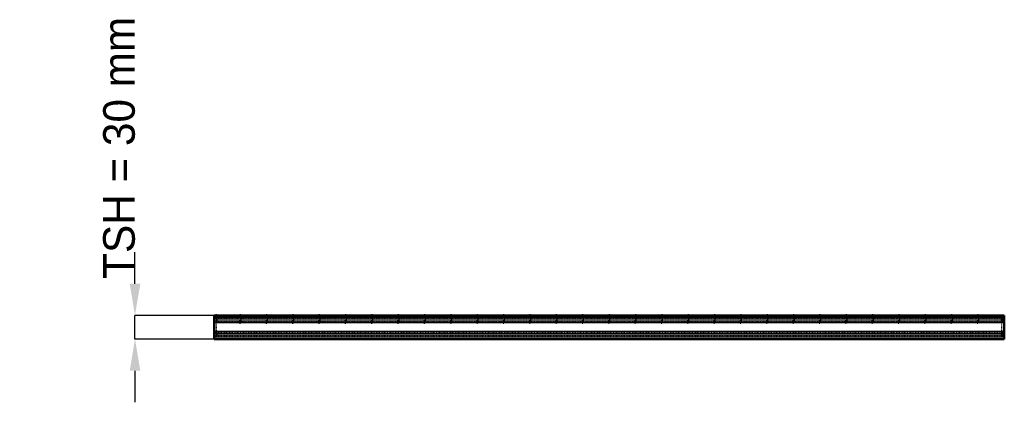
# Model space of a CAD drawing. Header units: millimetres. Extents: x -746 to 500, y -80 to 404.
import ezdxf

# ---------------------------------------------------------------- set-up
doc = ezdxf.new("R2010")
doc.units = ezdxf.units.MM
doc.linetypes.add('Dashed', pattern=[2, 1, -1])
for name, color, linetype, lineweight in [('2d ConnectionPoints', 7, 'Continuous', 50), ('AM_0', 7, 'Continuous', 50), ('AM_4', 3, 'Continuous', 25), ('AM_5', 3, 'Continuous', 25), ('AM_9', 6, 'Dashed', 25)]:
    doc.layers.add(name, color=color, linetype=linetype, lineweight=lineweight)
doc.dimstyles.new('ISO-25', dxfattribs={"dimtxt": 2.5, "dimasz": 2.5, "dimexe": 1.25, "dimexo": 0.625, "dimtad": 1, "dimtxsty": 'Standard', "dimcen": 2.5, "dimadec": 0, "dimazin": 0, "dimtfac": 1, "dimtmove": 0, "dimatfit": 3, "dimfxl": 1, "dimarcsym": 0})

# ---------------------------------------------------------------- blocks, each defined once
blk = doc.blocks.new('1_8hcwbpdiq4nu0v896a5da47tc________0_in_LPPX333033311100010003500_0')
at = {"layer": 'AM_9'}
for p, q in [((497, 26.3), (497, 30)), ((497, 8.3), (497, 21.7)), ((497, 0), (497, 3.7))]:
    blk.add_line(p, q, dxfattribs=at)
for centre, radius, start, end in [((499.4, 24), 3.37, 135.8979, 224.1021), ((499.9, 24), 1.35, 132.3887, 227.6113), ((496.9, 27.2), 3.1, 312.3887, 360), ((496.9, 20.7), 3.1, 360, 47.6113), ((499.4, 6), 3.37, 135.8979, 224.1021), ((499.9, 6), 1.35, 132.3887, 227.6113), ((496.9, 9.3), 3.1, 312.3887, 360), ((496.9, 2.8), 3.1, 360, 47.6113)]:
    blk.add_arc(centre, radius, start, end, dxfattribs=at)
blk = doc.blocks.new('2_02b5rhjg4yp205edf8kiinf7n________0_in_LPPX333033311100010003500_0')
at = {"layer": 'AM_0'}
for p, q in [((-500, 30), (-500, 0)), ((500, 30), (-500, 30)), ((500, 30), (500, 0)), ((500, 0), (-500, 0))]:
    blk.add_line(p, q, dxfattribs=at)
at = {"layer": 'AM_4'}
for p, q in [((500, 27.4), (-500, 27.4)), ((500, 25.1), (-500, 25.1)), ((500, 22.8), (-500, 22.8)), ((500, 20.5), (-500, 20.5)), ((500, 9.5), (-500, 9.5)), ((500, 7.2), (-500, 7.2)), ((500, 4.9), (-500, 4.9)), ((500, 2.6), (-500, 2.6))]:
    blk.add_line(p, q, dxfattribs=at)
at = {"layer": 'AM_9'}
for p, q in [((500, 26.3), (-500, 26.3)), ((500, 21.7), (-500, 21.7)), ((500, 8.3), (-500, 8.3)), ((500, 3.7), (-500, 3.7))]:
    blk.add_line(p, q, dxfattribs=at)
blk = doc.blocks.new('3_qd1logmkl3p4yt1d86yqrvv8j________0_in_LPPX333033311100010003500_0')
at = {"layer": 'AM_9'}
for p, q in [((-467.62, 30), (-467.62, 20)), ((-465.62, 20), (-465.62, 30)), ((-467.62, 20), (-465.62, 20))]:
    blk.add_line(p, q, dxfattribs=at)
blk = doc.blocks.new('4_vniqocvgw3iud5bwlcwne98vv________0_in_LPPX333033311100010003500_0')
at = {"layer": 'AM_9'}
for p, q in [((-434.29, 30), (-434.29, 20)), ((-432.29, 20), (-432.29, 30)), ((-434.29, 20), (-432.29, 20))]:
    blk.add_line(p, q, dxfattribs=at)
blk = doc.blocks.new('5_rej10ph6ir8p5nry2l4fwp8rg________0_in_LPPX333033311100010003500_0')
at = {"layer": 'AM_9'}
for p, q in [((-400.96, 30), (-400.96, 20)), ((-398.96, 20), (-398.96, 30)), ((-400.96, 20), (-398.96, 20))]:
    blk.add_line(p, q, dxfattribs=at)
blk = doc.blocks.new('6_00cb3klc69vqaotrajiepgczi________0_in_LPPX333033311100010003500_0')
at = {"layer": 'AM_9'}
for p, q in [((-367.63, 30), (-367.63, 20)), ((-365.63, 20), (-365.63, 30)), ((-367.63, 20), (-365.63, 20))]:
    blk.add_line(p, q, dxfattribs=at)
blk = doc.blocks.new('7_daazqe7um79m0frbybr5m7bsd________0_in_LPPX333033311100010003500_0')
at = {"layer": 'AM_9'}
for p, q in [((-334.3, 30), (-334.3, 20)), ((-332.3, 20), (-332.3, 30)), ((-334.3, 20), (-332.3, 20))]:
    blk.add_line(p, q, dxfattribs=at)
blk = doc.blocks.new('8_kabsc52g8ehvhhewv3tiobdbj________0_in_LPPX333033311100010003500_0')
at = {"layer": 'AM_9'}
for p, q in [((-300.97, 30), (-300.97, 20)), ((-298.97, 20), (-298.97, 30)), ((-300.97, 20), (-298.97, 20))]:
    blk.add_line(p, q, dxfattribs=at)
blk = doc.blocks.new('9_7mgjuu5bvfr5k2bzxznu3dpcn________0_in_LPPX333033311100010003500_0')
at = {"layer": 'AM_9'}
for p, q in [((-267.64, 30), (-267.64, 20)), ((-265.64, 20), (-265.64, 30)), ((-267.64, 20), (-265.64, 20))]:
    blk.add_line(p, q, dxfattribs=at)
blk = doc.blocks.new('10_sgfb4w8eo0omuo702fhsonjin________0_in_LPPX333033311100010003500_0')
at = {"layer": 'AM_9'}
for p, q in [((-234.31, 30), (-234.31, 20)), ((-232.31, 20), (-232.31, 30)), ((-234.31, 20), (-232.31, 20))]:
    blk.add_line(p, q, dxfattribs=at)
blk = doc.blocks.new('11_cyoddptgybbj9w9cvz4o0xqrd________0_in_LPPX333033311100010003500_0')
at = {"layer": 'AM_9'}
for p, q in [((-200.98, 30), (-200.98, 20)), ((-198.98, 20), (-198.98, 30)), ((-200.98, 20), (-198.98, 20))]:
    blk.add_line(p, q, dxfattribs=at)
blk = doc.blocks.new('12_fc4wupp3vu7gp5m1zbv0kal5c________0_in_LPPX333033311100010003500_0')
at = {"layer": 'AM_9'}
for p, q in [((-167.65, 30), (-167.65, 20)), ((-165.65, 20), (-165.65, 30)), ((-167.65, 20), (-165.65, 20))]:
    blk.add_line(p, q, dxfattribs=at)
blk = doc.blocks.new('13_36njhd40h2p6irybokf4h8svr________0_in_LPPX333033311100010003500_0')
at = {"layer": 'AM_9'}
for p, q in [((-134.32, 30), (-134.32, 20)), ((-132.32, 20), (-132.32, 30)), ((-134.32, 20), (-132.32, 20))]:
    blk.add_line(p, q, dxfattribs=at)
blk = doc.blocks.new('14_ubhgbbd5y31qvac05mfcp7n8i________0_in_LPPX333033311100010003500_0')
at = {"layer": 'AM_9'}
for p, q in [((-100.99, 30), (-100.99, 20)), ((-98.99, 20), (-98.99, 30)), ((-100.99, 20), (-98.99, 20))]:
    blk.add_line(p, q, dxfattribs=at)
blk = doc.blocks.new('15_mqkgfmmc85wd2rrrl2bgompqu________0_in_LPPX333033311100010003500_0')
at = {"layer": 'AM_9'}
for p, q in [((-67.66, 30), (-67.66, 20)), ((-65.66, 20), (-65.66, 30)), ((-67.66, 20), (-65.66, 20))]:
    blk.add_line(p, q, dxfattribs=at)
blk = doc.blocks.new('16_69dadqzua51kv5g4i6re34ijv________0_in_LPPX333033311100010003500_0')
at = {"layer": 'AM_9'}
for p, q in [((-34.33, 30), (-34.33, 20)), ((-32.33, 20), (-32.33, 30)), ((-34.33, 20), (-32.33, 20))]:
    blk.add_line(p, q, dxfattribs=at)
blk = doc.blocks.new('17_hg8g1cpqmae9eaepgqk8e8uwd________0_in_LPPX333033311100010003500_0')
at = {"layer": 'AM_9'}
for p, q in [((-1, 30), (-1, 20)), ((1, 20), (1, 30)), ((-1, 20), (1, 20))]:
    blk.add_line(p, q, dxfattribs=at)
blk = doc.blocks.new('18_ch5898y2wpnrpvwognkadeeae________0_in_LPPX333033311100010003500_0')
at = {"layer": 'AM_9'}
for p, q in [((32.33, 30), (32.33, 20)), ((34.33, 20), (34.33, 30)), ((32.33, 20), (34.33, 20))]:
    blk.add_line(p, q, dxfattribs=at)
blk = doc.blocks.new('19_j8reeeh6d4b5aw50fhomubkeo________0_in_LPPX333033311100010003500_0')
at = {"layer": 'AM_9'}
for p, q in [((65.66, 30), (65.66, 20)), ((67.66, 20), (67.66, 30)), ((65.66, 20), (67.66, 20))]:
    blk.add_line(p, q, dxfattribs=at)
blk = doc.blocks.new('20_akkofjny4sege3bkme45b45sv________0_in_LPPX333033311100010003500_0')
at = {"layer": 'AM_9'}
for p, q in [((98.99, 30), (98.99, 20)), ((100.99, 20), (100.99, 30)), ((98.99, 20), (100.99, 20))]:
    blk.add_line(p, q, dxfattribs=at)
blk = doc.blocks.new('21_5wdbq5axv3pimjfywdbrdwwsh________0_in_LPPX333033311100010003500_0')
at = {"layer": 'AM_9'}
for p, q in [((132.32, 30), (132.32, 20)), ((134.32, 20), (134.32, 30)), ((132.32, 20), (134.32, 20))]:
    blk.add_line(p, q, dxfattribs=at)
blk = doc.blocks.new('22_rurc3a6slyos19bw6tov9s4wd________0_in_LPPX333033311100010003500_0')
at = {"layer": 'AM_9'}
for p, q in [((165.65, 30), (165.65, 20)), ((167.65, 20), (167.65, 30)), ((165.65, 20), (167.65, 20))]:
    blk.add_line(p, q, dxfattribs=at)
blk = doc.blocks.new('23_hk1tdp9sji1uh8k4utjvwfaze________0_in_LPPX333033311100010003500_0')
at = {"layer": 'AM_9'}
for p, q in [((198.98, 30), (198.98, 20)), ((200.98, 20), (200.98, 30)), ((198.98, 20), (200.98, 20))]:
    blk.add_line(p, q, dxfattribs=at)
blk = doc.blocks.new('24_1njlhsfws7eebqlwhe57xv91s________0_in_LPPX333033311100010003500_0')
at = {"layer": 'AM_9'}
for p, q in [((232.31, 30), (232.31, 20)), ((234.31, 20), (234.31, 30)), ((232.31, 20), (234.31, 20))]:
    blk.add_line(p, q, dxfattribs=at)
blk = doc.blocks.new('25_4gbh71t2gdkucwsnlppkura4c________0_in_LPPX333033311100010003500_0')
at = {"layer": 'AM_9'}
for p, q in [((265.64, 30), (265.64, 20)), ((267.64, 20), (267.64, 30)), ((265.64, 20), (267.64, 20))]:
    blk.add_line(p, q, dxfattribs=at)
blk = doc.blocks.new('26_17peclx8ki92cn2u10c9ck10j________0_in_LPPX333033311100010003500_0')
at = {"layer": 'AM_9'}
for p, q in [((298.97, 30), (298.97, 20)), ((300.97, 20), (300.97, 30)), ((298.97, 20), (300.97, 20))]:
    blk.add_line(p, q, dxfattribs=at)
blk = doc.blocks.new('27_guiufviv6i0nbmwacugry7dlp________0_in_LPPX333033311100010003500_0')
at = {"layer": 'AM_9'}
for p, q in [((332.3, 30), (332.3, 20)), ((334.3, 20), (334.3, 30)), ((332.3, 20), (334.3, 20))]:
    blk.add_line(p, q, dxfattribs=at)
blk = doc.blocks.new('28_6jamtojkwidr9vbpjyauwbqxn________0_in_LPPX333033311100010003500_0')
at = {"layer": 'AM_9'}
for p, q in [((365.63, 30), (365.63, 20)), ((367.63, 20), (367.63, 30)), ((365.63, 20), (367.63, 20))]:
    blk.add_line(p, q, dxfattribs=at)
blk = doc.blocks.new('29_p7qt1y1yhrfqvp6kdbn57vb9d________0_in_LPPX333033311100010003500_0')
at = {"layer": 'AM_9'}
for p, q in [((398.96, 30), (398.96, 20)), ((400.96, 20), (400.96, 30)), ((398.96, 20), (400.96, 20))]:
    blk.add_line(p, q, dxfattribs=at)
blk = doc.blocks.new('30_mihfkvu19qmg0jhmnulzfcgzk________0_in_LPPX333033311100010003500_0')
at = {"layer": 'AM_9'}
for p, q in [((432.29, 30), (432.29, 20)), ((434.29, 20), (434.29, 30)), ((432.29, 20), (434.29, 20))]:
    blk.add_line(p, q, dxfattribs=at)
blk = doc.blocks.new('31_6p9r5c1uo33aa5hvdt4dh0cgh________0_in_LPPX333033311100010003500_0')
at = {"layer": 'AM_9'}
for p, q in [((465.62, 30), (465.62, 20)), ((467.62, 20), (467.62, 30)), ((465.62, 20), (467.62, 20))]:
    blk.add_line(p, q, dxfattribs=at)
blk = doc.blocks.new('32_1lkqx5ddyhas6b63piwdvmz2h________0_in_LPPX333033311100010003500_0')
at = {"layer": 'AM_9'}
for p, q in [((-497, 26.3), (-497, 21.7)), ((497, 26.3), (497, 21.7)), ((-497, 8.3), (-497, 3.7)), ((497, 8.3), (497, 3.7))]:
    blk.add_line(p, q, dxfattribs=at)
blk = doc.blocks.new('33_dustmote79zytt9dhrphvyv8c________0_in_LPPX333033311100010003500_0')
at = {"layer": 'AM_9'}
for p, q in [((-497, 26.3), (-497, 30)), ((-497, 8.3), (-497, 21.7)), ((-497, 0), (-497, 3.7))]:
    blk.add_line(p, q, dxfattribs=at)
for centre, radius, start, end in [((-496.9, 27.2), 3.1, 180, 227.6113), ((-499.9, 24), 1.35, 312.3887, 47.6113), ((-499.4, 24), 3.37, 315.8979, 44.1021), ((-496.9, 20.7), 3.1, 132.3887, 180), ((-496.9, 9.3), 3.1, 180, 227.6113), ((-496.9, 2.8), 3.1, 132.3887, 180), ((-499.9, 6), 1.35, 312.3887, 47.6113), ((-499.4, 6), 3.37, 315.8979, 44.1021)]:
    blk.add_arc(centre, radius, start, end, dxfattribs=at)
blk = doc.blocks.new('*D34')
at = {"layer": 'AM_5', "color": 0, "lineweight": -2}
for p, q in [((-600, 70), (-600, 110)), ((-500, 30), (-600, 30)), ((-600, 0), (-600, 30)), ((-500, 0), (-600, 0)), ((-600, -40), (-600, -80))]:
    blk.add_line(p, q, dxfattribs=at)
at = {"layer": 'AM_5', "color": 0}
for points in [[(-606.7, 70), (-593.3, 70), (-600, 30)], [(-593.3, -40), (-606.7, -40), (-600, 0)]]:
    blk.add_solid(points, dxfattribs=at)
at = {"layer": 'Defpoints', "color": 0}
for p in [(-600, 30), (-500, 30), (-500, 0)]:
    blk.add_point(p, dxfattribs=at)
at = {"layer": 'AM_5', "color": 0, "insert": (-620, 242), "char_height": 40, "attachment_point": 5, "rotation": 90}
blk.add_mtext('TSH = 30 mm', dxfattribs=at)

msp = doc.modelspace()

# ---------------------------------------------------------------- linework, layer by layer
at = {"layer": '2d ConnectionPoints'}
for p in [(-497, 30), (-466.62, 30), (-466.62, 30), (-466.62, 30), (-433.29, 30), (-433.29, 30), (-433.29, 30), (-399.96, 30), (-399.96, 30), (-399.96, 30), (-366.63, 30), (-366.63, 30), (-366.63, 30), (-333.3, 30), (-333.3, 30), (-333.3, 30), (-299.97, 30), (-299.97, 30), (-299.97, 30), (-266.64, 30), (-266.64, 30), (-266.64, 30), (-233.31, 30), (-233.31, 30), (-233.31, 30), (-199.98, 30), (-199.98, 30), (-199.98, 30), (-166.65, 30), (-166.65, 30), (-166.65, 30), (-133.32, 30), (-133.32, 30), (-133.32, 30), (-99.99, 30), (-99.99, 30), (-99.99, 30), (-66.66, 30), (-66.66, 30), (-66.66, 30), (-33.33, 30), (-33.33, 30), (-33.33, 30), (0, 30), (0, 30), (0, 30), (0, 30), (0, 30), (33.33, 30), (33.33, 30), (33.33, 30), (66.66, 30), (66.66, 30), (66.66, 30), (99.99, 30), (99.99, 30), (99.99, 30), (133.32, 30), (133.32, 30), (133.32, 30), (166.65, 30), (166.65, 30), (166.65, 30), (199.98, 30), (199.98, 30), (199.98, 30), (233.31, 30), (233.31, 30), (233.31, 30), (266.64, 30), (266.64, 30), (266.64, 30), (299.97, 30), (299.97, 30), (299.97, 30), (333.3, 30), (333.3, 30), (333.3, 30), (366.63, 30), (366.63, 30), (366.63, 30), (399.96, 30), (399.96, 30), (399.96, 30), (433.29, 30), (433.29, 30), (433.29, 30), (466.62, 30), (466.62, 30), (466.62, 30)]:
    msp.add_point(p, dxfattribs=at)

# ---------------------------------------------------------------- block references
for name in ['2_02b5rhjg4yp205edf8kiinf7n________0_in_LPPX333033311100010003500_0', '33_dustmote79zytt9dhrphvyv8c________0_in_LPPX333033311100010003500_0', '32_1lkqx5ddyhas6b63piwdvmz2h________0_in_LPPX333033311100010003500_0', '3_qd1logmkl3p4yt1d86yqrvv8j________0_in_LPPX333033311100010003500_0', '4_vniqocvgw3iud5bwlcwne98vv________0_in_LPPX333033311100010003500_0', '5_rej10ph6ir8p5nry2l4fwp8rg________0_in_LPPX333033311100010003500_0', '6_00cb3klc69vqaotrajiepgczi________0_in_LPPX333033311100010003500_0', '7_daazqe7um79m0frbybr5m7bsd________0_in_LPPX333033311100010003500_0', '8_kabsc52g8ehvhhewv3tiobdbj________0_in_LPPX333033311100010003500_0', '9_7mgjuu5bvfr5k2bzxznu3dpcn________0_in_LPPX333033311100010003500_0', '10_sgfb4w8eo0omuo702fhsonjin________0_in_LPPX333033311100010003500_0', '11_cyoddptgybbj9w9cvz4o0xqrd________0_in_LPPX333033311100010003500_0', '12_fc4wupp3vu7gp5m1zbv0kal5c________0_in_LPPX333033311100010003500_0', '13_36njhd40h2p6irybokf4h8svr________0_in_LPPX333033311100010003500_0', '14_ubhgbbd5y31qvac05mfcp7n8i________0_in_LPPX333033311100010003500_0', '15_mqkgfmmc85wd2rrrl2bgompqu________0_in_LPPX333033311100010003500_0', '16_69dadqzua51kv5g4i6re34ijv________0_in_LPPX333033311100010003500_0', '17_hg8g1cpqmae9eaepgqk8e8uwd________0_in_LPPX333033311100010003500_0', '18_ch5898y2wpnrpvwognkadeeae________0_in_LPPX333033311100010003500_0', '19_j8reeeh6d4b5aw50fhomubkeo________0_in_LPPX333033311100010003500_0', '20_akkofjny4sege3bkme45b45sv________0_in_LPPX333033311100010003500_0', '21_5wdbq5axv3pimjfywdbrdwwsh________0_in_LPPX333033311100010003500_0', '22_rurc3a6slyos19bw6tov9s4wd________0_in_LPPX333033311100010003500_0', '23_hk1tdp9sji1uh8k4utjvwfaze________0_in_LPPX333033311100010003500_0', '24_1njlhsfws7eebqlwhe57xv91s________0_in_LPPX333033311100010003500_0', '25_4gbh71t2gdkucwsnlppkura4c________0_in_LPPX333033311100010003500_0', '26_17peclx8ki92cn2u10c9ck10j________0_in_LPPX333033311100010003500_0', '27_guiufviv6i0nbmwacugry7dlp________0_in_LPPX333033311100010003500_0', '28_6jamtojkwidr9vbpjyauwbqxn________0_in_LPPX333033311100010003500_0', '29_p7qt1y1yhrfqvp6kdbn57vb9d________0_in_LPPX333033311100010003500_0', '30_mihfkvu19qmg0jhmnulzfcgzk________0_in_LPPX333033311100010003500_0', '31_6p9r5c1uo33aa5hvdt4dh0cgh________0_in_LPPX333033311100010003500_0', '1_8hcwbpdiq4nu0v896a5da47tc________0_in_LPPX333033311100010003500_0']:
    msp.add_blockref(name, (0, 0))

# ---------------------------------------------------------------- dimensions: what is measured, and where the dimension line sits
at = {"layer": 'AM_5'}
dim = msp.add_linear_dim(base=(-600, 30), p1=(-500, 0), p2=(-500, 30), angle=90, text='TSH = 30 mm', dimstyle='ISO-25', override={"dimtxt": 40, "dimasz": 40, "dimexe": 0, "dimexo": 0, "dimgap": 12}, dxfattribs=at)
dim.commit()
dim.dimension.update_dxf_attribs({"geometry": '*D34', "text_midpoint": (-620, 242), "dimtype": 160, "text_rotation": 90})

doc.saveas('drawing.dxf')
